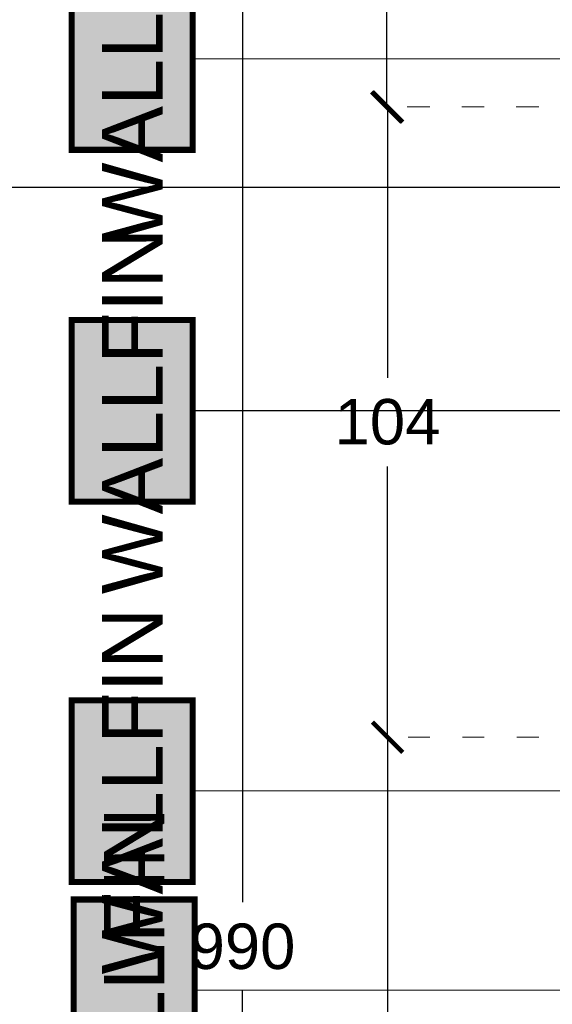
# Model space of a CAD drawing. Header units: centimetres. Extents: x -2854 to 18796, y -762 to 9238.
# Tile 123 of 173: x 479 to 567, y 1743 to 1906. Entities that reach past the tile are written whole.
import ezdxf
from ezdxf.enums import TextEntityAlignment as Align

# ---------------------------------------------------------------- set-up
doc = ezdxf.new("R2010")
doc.units = ezdxf.units.CM
doc.header["$LTSCALE"] = 0.3
doc.linetypes.add('ACAD_ISO03W100', pattern=[30, 12, -18])
doc.layers.add('KK_Defpoints', color=40, linetype='Continuous', plot=False)
doc.layers.add('KK_DIM', color=253, linetype='Continuous', lineweight=5)
doc.layers.add('KK_FIN_WALLS', color=7, linetype='Continuous')
doc.styles.add('KIKO Milano_Light', font='Arial.ttf')
doc.dimstyles.new('KIKO', dxfattribs={"dimtxt": 1.5, "dimasz": 1, "dimexe": 0, "dimexo": 2, "dimgap": 0.7, "dimtad": 0, "dimtih": 1, "dimtoh": 1, "dimdec": 0, "dimzin": 0, "dimtxsty": 'KIKO Milano_Light', "dimblk": 'ARCHTICK', "dimcen": 0.09, "dimadec": 1, "dimazin": 0, "dimtfac": 1, "dimtdec": 0, "dimtix": 1, "dimtofl": 0, "dimtmove": 0, "dimatfit": 3, "dimldrblk": 'ARCHTICK', "dimfxl": 5, "dimfxlon": 1, "dimtolj": 1, "dimtzin": 0, "dimlwe": 5, "dimarcsym": 0})

# ---------------------------------------------------------------- blocks, each defined once
blk = doc.blocks.new('_ArchTick')
at = {"color": 0, "linetype": 'ByBlock', "const_width": 0.15}
blk.add_lwpolyline([(-0.5, -0.5), (0.5, 0.5)], dxfattribs=at)
blk = doc.blocks.new('*D118')
at = {"layer": 'Defpoints', "color": 0, "transparency": 16777216}
for p in [(539.8462570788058, 1787.187443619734), (654.2577631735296, 1787.187443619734), (654.956426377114, 1610.156779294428)]:
    blk.add_point(p, dxfattribs=at)
at = {"layer": 'KK_DIM', "color": 0, "linetype": 'ACAD_ISO03W100', "lineweight": 5, "transparency": 16777216}
for p, q in [((564.8462570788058, 1787.187443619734), (539.8462570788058, 1787.187443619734)), ((564.8462570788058, 1610.156779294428), (539.8462570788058, 1610.156779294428))]:
    blk.add_line(p, q, dxfattribs=at)
at = {"layer": 'KK_DIM', "color": 0, "lineweight": -2, "transparency": 16777216}
for p, q in [((539.8462570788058, 1787.187443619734), (539.8462570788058, 1705.937459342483)), ((539.8462570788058, 1610.156779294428), (539.8462570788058, 1691.406763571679))]:
    blk.add_line(p, q, dxfattribs=at)
at = {"layer": 'KK_DIM', "color": 0, "lineweight": -2, "transparency": 16777216, "xscale": 5, "yscale": 5, "zscale": 5}
for p, rotation in [((539.8462570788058, 1787.187443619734), 90), ((539.8462570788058, 1610.156779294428), 270)]:
    blk.add_blockref('_ArchTick', p, dxfattribs=dict(at, rotation=rotation))
at = {"layer": 'KK_DIM', "color": 0, "transparency": 16777216, "insert": (539.8462570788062, 1698.67211145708), "char_height": 7.5, "attachment_point": 5, "style": 'KIKO Milano_Light'}
blk.add_mtext('\\A1;177', dxfattribs=at)
blk = doc.blocks.new('*D119')
at = {"layer": 'Defpoints', "color": 0, "transparency": 16777216}
for p in [(654.9564263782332, 1891.282137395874), (539.8462570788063, 1787.210738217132), (654.956426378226, 1787.210738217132)]:
    blk.add_point(p, dxfattribs=at)
at = {"layer": 'KK_DIM', "color": 0, "linetype": 'ACAD_ISO03W100', "lineweight": 5, "transparency": 16777216}
for p, q in [((564.8462570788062, 1891.282137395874), (539.8462570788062, 1891.282137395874)), ((564.8462570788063, 1787.210738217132), (539.8462570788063, 1787.210738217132))]:
    blk.add_line(p, q, dxfattribs=at)
at = {"layer": 'KK_DIM', "color": 0, "lineweight": -2, "transparency": 16777216}
for p, q in [((539.8462570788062, 1891.282137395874), (539.8462570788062, 1846.575735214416)), ((539.8462570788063, 1787.210738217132), (539.8462570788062, 1831.91714039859))]:
    blk.add_line(p, q, dxfattribs=at)
at = {"layer": 'KK_DIM', "color": 0, "lineweight": -2, "transparency": 16777216, "xscale": 5, "yscale": 5, "zscale": 5}
for p, rotation in [((539.8462570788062, 1891.282137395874), 90), ((539.8462570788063, 1787.210738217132), 270)]:
    blk.add_blockref('_ArchTick', p, dxfattribs=dict(at, rotation=rotation))
at = {"layer": 'KK_DIM', "color": 0, "transparency": 16777216, "insert": (539.8462570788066, 1839.246437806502), "char_height": 7.5, "attachment_point": 5, "style": 'KIKO Milano_Light'}
blk.add_mtext('\\A1;104', dxfattribs=at)
blk = doc.blocks.new('*D120')
at = {"layer": 'Defpoints', "color": 0, "transparency": 16777216}
for p in [(539.7191332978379, 2123.473934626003), (654.9564263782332, 2123.473934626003), (654.9564263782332, 1891.282137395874)]:
    blk.add_point(p, dxfattribs=at)
at = {"layer": 'KK_DIM', "color": 0, "linetype": 'ACAD_ISO03W100', "lineweight": 5, "transparency": 16777216}
for p, q in [((564.7191332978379, 2123.473934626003), (539.7191332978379, 2123.473934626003)), ((564.7191332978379, 1891.282137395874), (539.7191332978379, 1891.282137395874))]:
    blk.add_line(p, q, dxfattribs=at)
at = {"layer": 'KK_DIM', "color": 0, "lineweight": -2, "transparency": 16777216}
for p, q in [((539.7191332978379, 2123.473934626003), (539.7191332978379, 2014.709891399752)), ((539.7191332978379, 1891.282137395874), (539.7191332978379, 2000.046180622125))]:
    blk.add_line(p, q, dxfattribs=at)
at = {"layer": 'KK_DIM', "color": 0, "lineweight": -2, "transparency": 16777216, "xscale": 5, "yscale": 5, "zscale": 5}
for p, rotation in [((539.7191332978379, 2123.473934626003), 90), ((539.7191332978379, 1891.282137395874), 270)]:
    blk.add_blockref('_ArchTick', p, dxfattribs=dict(at, rotation=rotation))
at = {"layer": 'KK_DIM', "color": 0, "transparency": 16777216, "insert": (539.7191332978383, 2007.378036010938), "char_height": 7.5, "attachment_point": 5, "style": 'KIKO Milano_Light'}
blk.add_mtext('\\A1;232', dxfattribs=at)
blk = doc.blocks.new('*D124')
at = {"layer": 'Defpoints', "color": 0, "transparency": 16777216}
for p in [(635.1044807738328, 2247.752450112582), (515.87827325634, 1257.477025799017), (645.7087667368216, 1257.477025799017)]:
    blk.add_point(p, dxfattribs=at)
at = {"layer": 'KK_DIM', "color": 0, "linetype": 'ACAD_ISO03W100', "lineweight": 5, "transparency": 16777216}
for p, q in [((540.8782732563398, 2247.752450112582), (515.8782732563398, 2247.752450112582)), ((540.87827325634, 1257.477025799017), (515.87827325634, 1257.477025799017))]:
    blk.add_line(p, q, dxfattribs=at)
at = {"layer": 'KK_DIM', "color": 0, "lineweight": -2, "transparency": 16777216}
for p, q in [((515.8782732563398, 2247.752450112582), (515.8782732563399, 1759.944035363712)), ((515.87827325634, 1257.477025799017), (515.8782732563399, 1745.285440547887))]:
    blk.add_line(p, q, dxfattribs=at)
at = {"layer": 'KK_DIM', "color": 0, "lineweight": -2, "transparency": 16777216, "xscale": 5, "yscale": 5, "zscale": 5}
for p, rotation in [((515.8782732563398, 2247.752450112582), 90), ((515.87827325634, 1257.477025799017), 270)]:
    blk.add_blockref('_ArchTick', p, dxfattribs=dict(at, rotation=rotation))
at = {"layer": 'KK_DIM', "color": 0, "transparency": 16777216, "insert": (515.8782732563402, 1752.614737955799), "char_height": 7.5, "attachment_point": 5, "style": 'KIKO Milano_Light'}
blk.add_mtext('\\A1;990', dxfattribs=at)

msp = doc.modelspace()

# ---------------------------------------------------------------- hatches: boundary and pattern name
at = {"layer": 'KK_FIN_WALLS', "true_color": 0xffffff}
h = msp.add_hatch(color=7, dxfattribs=at)
h.dxf.hatch_style = 1
h.paths.add_polyline_path([(487.6621451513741, 1884.202603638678), (487.6621451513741, 1914.202603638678), (507.6621451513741, 1914.202603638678), (507.6621451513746, 1884.202603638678)])
h = msp.add_hatch(color=7, dxfattribs=at)
h.dxf.hatch_style = 1
h.paths.add_polyline_path([(487.6621451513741, 1826.088260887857), (487.6621451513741, 1856.088260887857), (507.6621451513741, 1856.088260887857), (507.6621451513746, 1826.088260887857)])
h = msp.add_hatch(color=7, dxfattribs=at)
h.dxf.hatch_style = 1
h.paths.add_polyline_path([(487.6621451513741, 1763.299907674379), (487.6621451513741, 1793.299907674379), (507.6621451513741, 1793.299907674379), (507.6621451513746, 1763.299907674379)])
h = msp.add_hatch(color=7, dxfattribs=at)
h.dxf.hatch_style = 1
h.paths.add_polyline_path([(487.962131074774, 1730.392281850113), (487.962131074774, 1760.392281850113), (507.962131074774, 1760.392281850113), (507.9621310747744, 1730.392281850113)])

# ---------------------------------------------------------------- linework, layer by layer
at = {"layer": 'KK_Defpoints'}
msp.add_lwpolyline([(382.5941474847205, 1878.035762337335), (1223.255338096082, 1878.035762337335)], dxfattribs=at)
at = {"layer": 'KK_FIN_WALLS', "color": 193, "linetype": 'ByBlock', "lineweight": -2, "true_color": 0x9f7aa8, "const_width": 1}
for points in [[(487.6621451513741, 1884.202603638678), (487.6621451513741, 1914.202603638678), (507.6621451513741, 1914.202603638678), (507.6621451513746, 1884.202603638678)], [(487.6621451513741, 1826.088260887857), (487.6621451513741, 1856.088260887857), (507.6621451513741, 1856.088260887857), (507.6621451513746, 1826.088260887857)], [(487.6621451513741, 1763.299907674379), (487.6621451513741, 1793.299907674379), (507.6621451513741, 1793.299907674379), (507.6621451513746, 1763.299907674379)], [(487.962131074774, 1730.392281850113), (487.962131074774, 1760.392281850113), (507.962131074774, 1760.392281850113), (507.9621310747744, 1730.392281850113)]]:
    msp.add_lwpolyline(points, close=True, dxfattribs=at)
at = {"layer": 'KK_FIN_WALLS', "color": 193, "linetype": 'ByBlock', "lineweight": -2, "true_color": 0x9f7aa8}
for points in [[(645.0564266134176, 1899.218274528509), (507.6621451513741, 1899.202603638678)], [(645.0564266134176, 1841.103931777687), (507.6621451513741, 1841.088260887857)], [(645.0564266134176, 1778.315578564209), (507.6621451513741, 1778.299907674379)], [(645.3564125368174, 1745.415755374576), (507.962131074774, 1745.392281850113)]]:
    msp.add_lwpolyline(points, dxfattribs=at)

# ---------------------------------------------------------------- texts
at = {"layer": 'KK_FIN_WALLS', "color": 18, "true_color": 0x000000, "style": 'KIKO Milano_Light'}
for p in [(497.6621451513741, 1899.202603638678), (497.6621451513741, 1841.088260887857), (497.6621451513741, 1778.299907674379), (497.962131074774, 1745.392281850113)]:
    msp.add_attdef('WALLFIN', text='XX', height=10, rotation=90, dxfattribs=at).set_placement(p, align=Align.MIDDLE_CENTER)

# ---------------------------------------------------------------- dimensions: what is measured, and where the dimension line sits
at = {"layer": 'KK_DIM'}
for base, p1, p2, picture, middle in [((515.87827325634, 1257.477025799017), (635.1044807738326, 2247.752450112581), (645.7087667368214, 1257.477025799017), '*D124', (515.8782732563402, 1752.614737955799)), ((539.7191332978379, 2123.473934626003), (654.956426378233, 1891.282137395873), (654.956426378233, 2123.473934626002), '*D120', (539.7191332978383, 2007.378036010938)), ((539.8462570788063, 1787.210738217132), (654.956426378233, 1891.282137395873), (654.9564263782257, 1787.210738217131), '*D119', (539.8462570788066, 1839.246437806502)), ((539.8462570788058, 1787.187443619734), (654.9564263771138, 1610.156779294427), (654.2577631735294, 1787.187443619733), '*D118', (539.8462570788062, 1698.67211145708))]:
    dim = msp.add_linear_dim(base=base, p1=p1, p2=p2, angle=90, dimstyle='KIKO', override={"dimscale": 0, "dimpost": '\\X', "dimcen": 0.0018}, dxfattribs=at)
    dim.commit()
    dim.dimension.update_dxf_attribs({"geometry": picture, "text_midpoint": middle})

doc.saveas('drawing.dxf')
